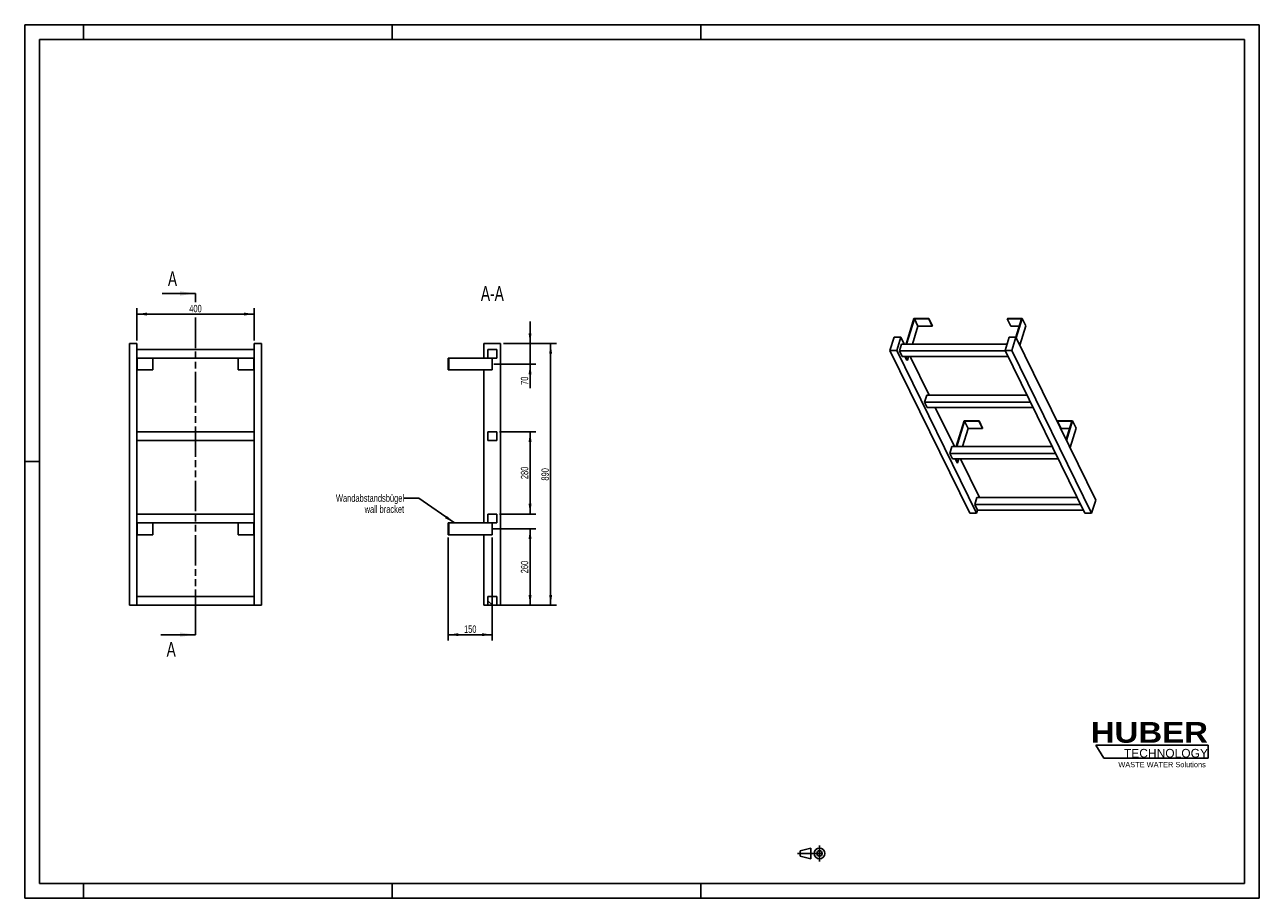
# Model space of a CAD drawing. Header units: millimetres. Extents: x 0 to 4200, y 0 to 2970.
import ezdxf

# ---------------------------------------------------------------- set-up
doc = ezdxf.new("R2010")
doc.units = ezdxf.units.MM
doc.header["$LTSCALE"] = 231
doc.linetypes.add('CENTER', pattern=[0.6, 0.375, -0.075, 0.075, -0.075])
doc.linetypes.add('PHANTOM', pattern=[0.8, 0.45, -0.05, 0.1, -0.05, 0.1, -0.05])
doc.layers.get('0').update_dxf_attribs({"linetype": 'CONTINUOUS'})
for name, color, linetype in [('050_DIMENSIONING', 7, 'CONTINUOUS'), ('053_NOTES', 7, 'CONTINUOUS'), ('HATCHING_BL0', 7, 'CONTINUOUS'), ('HUBER_Logo_BL1', 7, 'CONTINUOUS')]:
    doc.layers.add(name, color=color, linetype=linetype)
doc.styles.get("Standard").update_dxf_attribs({"font": 'txt', "width": 0.7})
doc.styles.add('TEXTSTYLE_2', font='ariblk.ttf')
doc.styles.add('TEXTSTYLE_3', font='arial.ttf')
doc.dimstyles.new('DIMSTYLE_1', dxfattribs={"dimtxt": 25, "dimasz": 35, "dimexe": 2, "dimexo": 1, "dimtad": 1, "dimdec": 1, "dimtxsty": 'STANDARD', "dimblk": '_FILLED', "dimblk1": '_FILLED', "dimblk2": '_FILLED', "dimcen": 0.09, "dimazin": 2, "dimtp": 0.5, "dimtm": 0.5, "dimtfac": 1, "dimtdec": 1, "dimtofl": 0, "dimtmove": 0, "dimatfit": 3, "dimldrblk": '_FILLED', "dimfxl": 1, "dimtolj": 1, "dimarcsym": 0})
doc.dimstyles.new('DIMSTYLE_2', dxfattribs={"dimtxt": 25, "dimasz": 35, "dimexe": 2, "dimexo": 1, "dimtad": 1, "dimdec": 1, "dimtxsty": 'STANDARD', "dimblk": '_FILLED', "dimblk1": '_FILLED', "dimblk2": '_FILLED', "dimcen": 0.09, "dimazin": 2, "dimtp": 0.3, "dimtm": 0.3, "dimtfac": 1, "dimtdec": 1, "dimtofl": 0, "dimtmove": 0, "dimatfit": 3, "dimldrblk": '_FILLED', "dimfxl": 1, "dimtolj": 1, "dimarcsym": 0})
doc.dimstyles.new('DIMSTYLE_3', dxfattribs={"dimtxt": 25, "dimasz": 35, "dimexe": 2, "dimexo": 1, "dimtad": 1, "dimtxsty": 'STANDARD', "dimblk": '_FILLED', "dimblk1": '_FILLED', "dimblk2": '_FILLED', "dimcen": 0.09, "dimazin": 2, "dimtp": 0.5, "dimtm": 0.5, "dimtfac": 1, "dimtofl": 0, "dimtmove": 0, "dimatfit": 3, "dimldrblk": '_FILLED', "dimfxl": 1, "dimtolj": 1, "dimarcsym": 0})
doc.dimstyles.new('DIMSTYLE_4', dxfattribs={"dimtxt": 25, "dimasz": 35, "dimexe": 2, "dimexo": 1, "dimtad": 1, "dimtxsty": 'STANDARD', "dimblk": '_FILLED', "dimblk1": '_FILLED', "dimblk2": '_FILLED', "dimcen": 0.09, "dimazin": 2, "dimtp": 0.8, "dimtm": 0.8, "dimtfac": 1, "dimtofl": 0, "dimtmove": 0, "dimatfit": 3, "dimldrblk": '_FILLED', "dimfxl": 1, "dimtolj": 1, "dimarcsym": 0})
doc.dimstyles.get("Standard").update_dxf_attribs({"dimtxt": 25, "dimasz": 35, "dimexe": 2, "dimexo": 1, "dimtad": 1, "dimtxsty": 'STANDARD', "dimblk": '_FILLED', "dimblk1": '_FILLED', "dimblk2": '_FILLED', "dimcen": 0.09, "dimazin": 2, "dimtol": 1, "dimtp": 0.01, "dimtm": 0.01, "dimtfac": 1, "dimtofl": 0, "dimtmove": 0, "dimatfit": 3, "dimldrblk": '_FILLED', "dimfxl": 1, "dimtolj": 1, "dimarcsym": 0})

# ---------------------------------------------------------------- blocks, each defined once
blk = doc.blocks.new('HUBER_LOGO_BL1', base_point=(3837.5, 503.7))
at = {"layer": 'HUBER_Logo_BL1', "color": 5, "linetype": 'CONTINUOUS'}
for p, q in [((4026.4, 521), (3643.9, 521)), ((3643.9, 521), (3670.9, 476)), ((4026.4, 521), (4026.4, 476)), ((3670.9, 476), (4026.4, 476))]:
    blk.add_line(p, q, dxfattribs=at)
at = {"layer": 'HUBER_Logo_BL1', "color": 2, "linetype": 'CONTINUOUS', "attachment_point": 3, "line_spacing_factor": 0.78}
for s, insert, char_height, width, style in [('HUBER\\P\\fArial;\\H29.25;TECHNOLOGY ', (4025.4, 599.1), 70.2, 387.672, 'TEXTSTYLE_2'), ('WASTE WATER Solutions', (4018, 463.6), 18, 297.033, 'TEXTSTYLE_3')]:
    blk.add_mtext(s, dxfattribs=dict(at, insert=insert, char_height=char_height, width=width, style=style))
blk = doc.blocks.new('_FILLED')
at = {"color": 0, "linetype": 'BYBLOCK'}
blk.add_solid([(0, 0), (-1, 0.143), (-1, -0.143)], dxfattribs=at)
blk = doc.blocks.new('*D0')
at = {"layer": '050_DIMENSIONING', "color": 2, "linetype": 'CONTINUOUS'}
for p, q in [((381.1, 1896.2), (381.1, 2006.2)), ((381.1, 1986.2), (581.1, 1986.2)), ((781.1, 1986.2), (581.1, 1986.2)), ((781.1, 1896.2), (781.1, 2006.2))]:
    blk.add_line(p, q, dxfattribs=at)
at = {"layer": '050_DIMENSIONING', "color": 2, "linetype": 'CONTINUOUS', "xscale": 35, "yscale": 35, "zscale": 35, "rotation": 180}
blk.add_blockref('_FILLED', (381.1, 1986.2), dxfattribs=at)
at = {"layer": '050_DIMENSIONING', "color": 2, "linetype": 'CONTINUOUS', "xscale": 35, "yscale": 35, "zscale": 35}
blk.add_blockref('_FILLED', (781.1, 1986.2), dxfattribs=at)
at = {"layer": '050_DIMENSIONING', "color": 2, "linetype": 'CONTINUOUS', "insert": (581.1, 2017.5), "char_height": 25, "width": 88.393, "attachment_point": 2, "line_spacing_factor": 0.9}
blk.add_mtext('400', dxfattribs=at)
blk = doc.blocks.new('*D1')
at = {"layer": '050_DIMENSIONING', "color": 2, "linetype": 'CONTINUOUS'}
for p, q in [((1590.4, 1256.2), (1739.2, 1256.2)), ((1719.2, 1256.2), (1719.2, 1126.2)), ((1719.2, 996.2), (1719.2, 1126.2)), ((1629.2, 996.2), (1739.2, 996.2))]:
    blk.add_line(p, q, dxfattribs=at)
at = {"layer": '050_DIMENSIONING', "color": 2, "linetype": 'CONTINUOUS', "xscale": 35, "yscale": 35, "zscale": 35}
for p, rotation in [((1719.2, 1256.2), 90), ((1719.2, 996.2), 270)]:
    blk.add_blockref('_FILLED', p, dxfattribs=dict(at, rotation=rotation))
at = {"layer": '050_DIMENSIONING', "color": 2, "linetype": 'CONTINUOUS', "insert": (1687.9, 1126.2), "char_height": 25, "width": 88.393, "attachment_point": 2, "rotation": 90, "line_spacing_factor": 0.9}
blk.add_mtext('260', dxfattribs=at)
blk = doc.blocks.new('*D2')
at = {"layer": '050_DIMENSIONING', "color": 2, "linetype": 'CONTINUOUS'}
for p, q in [((1719.2, 1886.2), (1719.2, 1961.2)), ((1719.2, 1961.2), (1719.2, 1851.2)), ((1629.2, 1886.2), (1739.2, 1886.2)), ((1719.2, 1734.4), (1719.2, 1851.2)), ((1595.8, 1816.2), (1739.2, 1816.2)), ((1719.2, 1816.2), (1719.2, 1734.4))]:
    blk.add_line(p, q, dxfattribs=at)
at = {"layer": '050_DIMENSIONING', "color": 2, "linetype": 'CONTINUOUS', "xscale": 35, "yscale": 35, "zscale": 35}
for p, rotation in [((1719.2, 1886.2), 270), ((1719.2, 1816.2), 90)]:
    blk.add_blockref('_FILLED', p, dxfattribs=dict(at, rotation=rotation))
at = {"layer": '050_DIMENSIONING', "color": 2, "linetype": 'CONTINUOUS', "insert": (1687.9, 1773.7), "char_height": 25, "width": 58.929, "attachment_point": 3, "rotation": 90, "line_spacing_factor": 0.9}
blk.add_mtext('70', dxfattribs=at)
blk = doc.blocks.new('*D3')
at = {"layer": '050_DIMENSIONING', "color": 2, "linetype": 'CONTINUOUS'}
for p, q in [((1440.7, 1226.2), (1440.7, 876.2)), ((1590.7, 1226.2), (1590.7, 876.2)), ((1440.7, 896.2), (1515.7, 896.2)), ((1590.7, 896.2), (1515.7, 896.2))]:
    blk.add_line(p, q, dxfattribs=at)
at = {"layer": '050_DIMENSIONING', "color": 2, "linetype": 'CONTINUOUS', "xscale": 35, "yscale": 35, "zscale": 35, "rotation": 180}
blk.add_blockref('_FILLED', (1440.7, 896.2), dxfattribs=at)
at = {"layer": '050_DIMENSIONING', "color": 2, "linetype": 'CONTINUOUS', "xscale": 35, "yscale": 35, "zscale": 35}
blk.add_blockref('_FILLED', (1590.7, 896.2), dxfattribs=at)
at = {"layer": '050_DIMENSIONING', "color": 2, "linetype": 'CONTINUOUS', "insert": (1515.7, 927.5), "char_height": 25, "width": 77.679, "attachment_point": 2, "line_spacing_factor": 0.9}
blk.add_mtext('150', dxfattribs=at)
blk = doc.blocks.new('*D4')
at = {"layer": '050_DIMENSIONING', "color": 2, "linetype": 'CONTINUOUS'}
for p, q in [((1629.2, 1886.2), (1809.2, 1886.2)), ((1789.2, 1886.2), (1789.2, 1441.2)), ((1789.2, 996.2), (1789.2, 1441.2)), ((1615.7, 996.2), (1809.2, 996.2))]:
    blk.add_line(p, q, dxfattribs=at)
at = {"layer": '050_DIMENSIONING', "color": 2, "linetype": 'CONTINUOUS', "xscale": 35, "yscale": 35, "zscale": 35}
for p, rotation in [((1789.2, 1886.2), 90), ((1789.2, 996.2), 270)]:
    blk.add_blockref('_FILLED', p, dxfattribs=dict(at, rotation=rotation))
at = {"layer": '050_DIMENSIONING', "color": 2, "linetype": 'CONTINUOUS', "insert": (1757.9, 1441.2), "char_height": 25, "width": 88.393, "attachment_point": 2, "rotation": 90, "line_spacing_factor": 0.9}
blk.add_mtext('890', dxfattribs=at)
blk = doc.blocks.new('*D5')
at = {"layer": '050_DIMENSIONING', "color": 2, "linetype": 'CONTINUOUS'}
for p, q in [((1615.7, 1586.2), (1739.2, 1586.2)), ((1719.2, 1586.2), (1719.2, 1446.2)), ((1719.2, 1306.2), (1719.2, 1446.2)), ((1615.7, 1306.2), (1739.2, 1306.2))]:
    blk.add_line(p, q, dxfattribs=at)
at = {"layer": '050_DIMENSIONING', "color": 2, "linetype": 'CONTINUOUS', "xscale": 35, "yscale": 35, "zscale": 35}
for p, rotation in [((1719.2, 1586.2), 90), ((1719.2, 1306.2), 270)]:
    blk.add_blockref('_FILLED', p, dxfattribs=dict(at, rotation=rotation))
at = {"layer": '050_DIMENSIONING', "color": 2, "linetype": 'CONTINUOUS', "insert": (1687.9, 1446.2), "char_height": 25, "width": 88.393, "attachment_point": 2, "rotation": 90, "line_spacing_factor": 0.9}
blk.add_mtext('280', dxfattribs=at)
blk = doc.blocks.new('PROJEKTIONSMETHODE_1_BL2', base_point=(2680, 152.5))
at = {"color": 2, "linetype": 'CONTINUOUS'}
for p, q in [((2637.8, 161.7), (2674.5, 170.8)), ((2674.5, 134.2), (2674.5, 170.8)), ((2637.8, 143.3), (2637.8, 161.7)), ((2637.8, 143.3), (2674.5, 134.2))]:
    blk.add_line(p, q, dxfattribs=at)
at = {"color": 2, "linetype": 'CENTER'}
for p, q in [((2703.8, 180), (2703.8, 125)), ((2628.7, 152.5), (2731.3, 152.5))]:
    blk.add_line(p, q, dxfattribs=at)
at = {"color": 2, "linetype": 'CONTINUOUS'}
for radius in [18.3, 9.17]:
    blk.add_circle((2703.8, 152.5), radius, dxfattribs=at)
blk = doc.blocks.new('XSEC_FILLED')
at = {"color": 0, "linetype": 'BYBLOCK'}
blk.add_solid([(0, 0), (-1, 0.143), (-1, -0.143)], dxfattribs=at)
blk = doc.blocks.new('HATCHING_BL0', base_point=(522.2, 1476.2))
at = {"layer": 'HATCHING_BL0', "color": 7, "linetype": 'PHANTOM'}
for p, q in [((581.1, 2026.7), (581.1, 2056.2)), ((581.1, 946.2), (581.1, 1976.5)), ((581.1, 896.2), (581.1, 946.2))]:
    blk.add_line(p, q, dxfattribs=at)
at = {"layer": 'HATCHING_BL0', "color": 7, "linetype": 'CONTINUOUS', "char_height": 50, "width": 64.286, "attachment_point": 1, "line_spacing_factor": 0.9}
for insert in [(487.2, 2131.2), (482.8, 871.2)]:
    blk.add_mtext('A', dxfattribs=dict(at, insert=insert))
at = {"layer": 'HATCHING_BL0', "color": 7, "linetype": 'CONTINUOUS'}
for points in [[(581.1, 2056.2), (467.6, 2056.2)], [(581.1, 896.2), (463.2, 896.2)]]:
    blk.add_leader(points, dimstyle='STANDARD', override={"dimasz": 52.5, "dimtad": 0, "dimldrblk": 'XSEC_FILLED'}, dxfattribs=at)

msp = doc.modelspace()

# ---------------------------------------------------------------- hatches: boundary and pattern name
at = {"linetype": 'CONTINUOUS'}
h = msp.add_hatch(dxfattribs=at)
h.set_pattern_fill('ANSI31', color=2, angle=90, style=0, pattern_type=2)
h.set_pattern_definition([(135, (1590.67, 996.2), (-239.54, -239.54), [])])
edge = h.paths.add_edge_path()
edge.add_line((1605.672, 996.209), (1575.672, 996.209))
edge.add_line((1575.672, 996.209), (1575.672, 1026.209))
edge.add_line((1575.672, 1026.209), (1605.672, 1026.209))
edge.add_line((1605.672, 996.209), (1605.672, 1026.209))
edge = h.paths.add_edge_path()
edge.add_line((1575.672, 1276.209), (1575.672, 1306.209))
edge.add_line((1575.672, 1306.209), (1605.672, 1306.209))
edge.add_line((1605.672, 1276.209), (1605.672, 1306.209))
edge.add_line((1575.672, 1276.209), (1605.672, 1276.209))
edge = h.paths.add_edge_path()
edge.add_line((1575.672, 1556.209), (1575.672, 1586.209))
edge.add_line((1575.672, 1586.209), (1605.672, 1586.209))
edge.add_line((1605.672, 1556.209), (1605.672, 1586.209))
edge.add_line((1575.672, 1556.209), (1605.672, 1556.209))
edge = h.paths.add_edge_path()
edge.add_line((1575.672, 1836.209), (1575.672, 1866.209))
edge.add_line((1575.672, 1866.209), (1605.672, 1866.209))
edge.add_line((1605.672, 1836.209), (1605.672, 1866.209))
edge.add_line((1575.672, 1836.209), (1605.672, 1836.209))

# ---------------------------------------------------------------- linework, layer by layer
at = {"color": 7, "linetype": 'CONTINUOUS'}
for p, q in [((0, 2970), (4200, 2970)), ((0, 0), (0, 2970)), ((4200, 0), (4200, 2970)), ((3025.119, 1971.435), (2998.203, 1884.334)), ((3000.045, 1884.334), (3026.477, 1969.868)), ((3038.679, 1945.004), (3019.931, 1884.334)), ((3075.778, 1971.435), (3025.119, 1971.435)), ((3026.477, 1969.868), (3038.679, 1945.004)), ((3026.477, 1969.868), (3075.294, 1969.868)), ((3038.679, 1945.004), (3087.495, 1945.004)), ((3075.294, 1969.868), (3075.778, 1971.435)), ((3075.294, 1969.868), (3087.495, 1945.004)), ((3075.778, 1971.435), (3087.979, 1946.57)), ((3087.495, 1945.004), (3087.979, 1946.57)), ((3342.885, 1971.435), (3342.401, 1969.868)), ((3342.401, 1969.868), (3354.603, 1945.004)), ((3342.401, 1969.868), (3391.217, 1969.868)), ((3393.544, 1971.435), (3342.885, 1971.435)), ((3354.603, 1945.004), (3383.534, 1945.004)), ((3391.217, 1969.868), (3371.896, 1907.344)), ((3373.03, 1905.053), (3393.544, 1971.435)), ((3385.232, 1880.188), (3405.745, 1946.57)), ((3393.544, 1971.435), (3405.745, 1946.57)), ((2957.43, 1907.341), (2943.632, 1862.691)), ((2980.456, 1907.341), (2957.43, 1907.341)), ((2966.658, 1862.691), (2980.456, 1907.341)), ((2991.746, 1884.334), (2980.456, 1907.341)), ((3348.881, 1907.341), (3335.083, 1862.691)), ((3371.907, 1907.341), (3348.881, 1907.341)), ((3358.109, 1862.691), (3371.907, 1907.341)), ((3643.394, 1354.108), (3371.907, 1907.341)), ((356.128, 1886.209), (381.128, 1886.209)), ((356.128, 996.209), (356.128, 1886.209)), ((381.128, 996.209), (381.128, 1886.209)), ((781.128, 1866.209), (381.128, 1866.209)), ((781.128, 1886.209), (806.128, 1886.209)), ((781.128, 996.209), (781.128, 1886.209)), ((806.128, 996.209), (806.128, 1886.209)), ((1562.172, 1886.209), (1619.172, 1886.209)), ((1562.172, 1836.209), (1562.172, 1886.209)), ((1575.672, 1866.209), (1605.672, 1866.209)), ((1575.672, 1836.209), (1575.672, 1866.209)), ((1605.672, 1836.209), (1605.672, 1866.209)), ((1619.172, 996.209), (1619.172, 1886.209)), ((3215.119, 1309.459), (2943.632, 1862.691)), ((2943.632, 1862.691), (2966.658, 1862.691)), ((3238.146, 1309.459), (2966.658, 1862.691)), ((2983.289, 1884.334), (2976.027, 1860.834)), ((2985.178, 1842.186), (2976.027, 1860.834)), ((3335.994, 1860.834), (2976.027, 1860.834)), ((3341.771, 1884.334), (2983.289, 1884.334)), ((3606.57, 1309.459), (3335.083, 1862.691)), ((3335.083, 1862.691), (3358.109, 1862.691)), ((3629.597, 1309.459), (3358.109, 1862.691)), ((381.128, 1836.209), (781.128, 1836.209)), ((383.128, 1836.209), (383.128, 1796.209)), ((436.128, 1836.209), (436.128, 1796.209)), ((726.128, 1836.209), (726.128, 1796.209)), ((779.128, 1836.209), (779.128, 1796.209)), ((1440.672, 1836.209), (1442.672, 1836.209)), ((1440.672, 1836.209), (1440.672, 1796.209)), ((1442.672, 1836.209), (1575.672, 1836.209)), ((1442.672, 1836.209), (1442.672, 1796.209)), ((1575.672, 1836.209), (1605.672, 1836.209)), ((1590.672, 1836.209), (1590.672, 1796.209)), ((2985.178, 1842.186), (3345.145, 1842.186)), ((3001.011, 1829.071), (2994.575, 1842.186)), ((2996.417, 1842.186), (3002.853, 1829.071)), ((3001.011, 1829.071), (3002.853, 1829.071)), ((3006.906, 1842.186), (3002.853, 1829.071)), ((3077.158, 1710.283), (3012.43, 1842.186)), ((381.128, 1796.209), (383.128, 1796.209)), ((383.128, 1796.209), (436.128, 1796.209)), ((726.128, 1796.209), (779.128, 1796.209)), ((779.128, 1796.209), (781.128, 1796.209)), ((1440.672, 1796.209), (1442.672, 1796.209)), ((1590.672, 1796.209), (1442.672, 1796.209)), ((1562.172, 1276.209), (1562.172, 1796.209)), ((3068.701, 1710.283), (3061.439, 1686.783)), ((3070.59, 1668.135), (3061.439, 1686.783)), ((3421.406, 1686.783), (3061.439, 1686.783)), ((3409.874, 1710.283), (3068.701, 1710.283)), ((3070.59, 1668.135), (3430.557, 1668.135)), ((3162.57, 1536.232), (3097.841, 1668.135)), ((3195.943, 1623.333), (3169.027, 1536.232)), ((3170.869, 1536.232), (3197.301, 1621.767)), ((3209.502, 1596.902), (3190.754, 1536.232)), ((3246.601, 1623.333), (3195.943, 1623.333)), ((3209.502, 1596.902), (3197.301, 1621.767)), ((3197.301, 1621.767), (3246.117, 1621.767)), ((3258.319, 1596.902), (3209.502, 1596.902)), ((3246.117, 1621.767), (3246.601, 1623.333)), ((3258.319, 1596.902), (3246.117, 1621.767)), ((3258.803, 1598.469), (3246.601, 1623.333)), ((3258.803, 1598.469), (3258.319, 1596.902)), ((3513.709, 1623.333), (3513.225, 1621.767)), ((3525.426, 1596.902), (3513.225, 1621.767)), ((3513.225, 1621.767), (3562.041, 1621.767)), ((3564.367, 1623.333), (3513.709, 1623.333)), ((3554.357, 1596.902), (3525.426, 1596.902)), ((3562.041, 1621.767), (3542.723, 1559.254)), ((3543.854, 1556.951), (3564.367, 1623.333)), ((3576.569, 1598.469), (3556.055, 1532.087)), ((3576.569, 1598.469), (3564.367, 1623.333)), ((781.128, 1586.209), (381.128, 1586.209)), ((381.128, 1556.209), (781.128, 1556.209)), ((1575.672, 1586.209), (1605.672, 1586.209)), ((1575.672, 1556.209), (1575.672, 1586.209)), ((1575.672, 1556.209), (1605.672, 1556.209)), ((1605.672, 1556.209), (1605.672, 1586.209)), ((3154.113, 1536.232), (3146.851, 1512.733)), ((3506.818, 1512.733), (3146.851, 1512.733)), ((3156.002, 1494.084), (3146.851, 1512.733)), ((3495.286, 1536.232), (3154.113, 1536.232)), ((3156.002, 1494.084), (3515.969, 1494.084)), ((3171.834, 1480.97), (3165.399, 1494.084)), ((3173.677, 1480.97), (3167.241, 1494.084)), ((3173.677, 1480.97), (3171.834, 1480.97)), ((3177.729, 1494.084), (3173.677, 1480.97)), ((3247.982, 1362.182), (3183.253, 1494.084)), ((3239.524, 1362.182), (3232.262, 1338.682)), ((3580.697, 1362.182), (3239.524, 1362.182)), ((3629.597, 1309.459), (3643.394, 1354.108)), ((781.128, 1306.209), (381.128, 1306.209)), ((1575.672, 1306.209), (1605.672, 1306.209)), ((1575.672, 1276.209), (1575.672, 1306.209)), ((1605.672, 1276.209), (1605.672, 1306.209)), ((3215.119, 1309.459), (3238.146, 1309.459)), ((3592.229, 1338.682), (3232.262, 1338.682)), ((3241.414, 1320.034), (3232.262, 1338.682)), ((3238.146, 1309.459), (3241.414, 1320.034)), ((3241.414, 1320.034), (3601.381, 1320.034)), ((3606.57, 1309.459), (3629.597, 1309.459)), ((381.128, 1276.209), (781.128, 1276.209)), ((383.128, 1236.209), (383.128, 1276.209)), ((436.128, 1236.209), (436.128, 1276.209)), ((726.128, 1236.209), (726.128, 1276.209)), ((779.128, 1236.209), (779.128, 1276.209)), ((1440.672, 1276.209), (1442.672, 1276.209)), ((1440.672, 1236.209), (1440.672, 1276.209)), ((1442.672, 1276.209), (1575.672, 1276.209)), ((1442.672, 1236.209), (1442.672, 1276.209)), ((1575.672, 1276.209), (1605.672, 1276.209)), ((1590.672, 1236.209), (1590.672, 1276.209)), ((383.128, 1236.209), (381.128, 1236.209)), ((436.128, 1236.209), (383.128, 1236.209)), ((779.128, 1236.209), (726.128, 1236.209)), ((781.128, 1236.209), (779.128, 1236.209)), ((1442.672, 1236.209), (1440.672, 1236.209)), ((1590.672, 1236.209), (1442.672, 1236.209)), ((1562.172, 996.209), (1562.172, 1236.209)), ((781.128, 1026.209), (381.128, 1026.209)), ((1575.672, 1026.209), (1605.672, 1026.209)), ((1575.672, 996.209), (1575.672, 1026.209)), ((1605.672, 996.209), (1605.672, 1026.209)), ((356.128, 996.209), (381.128, 996.209)), ((381.128, 996.209), (781.128, 996.209)), ((781.128, 996.209), (806.128, 996.209)), ((1562.172, 996.209), (1575.672, 996.209)), ((1605.672, 996.209), (1575.672, 996.209)), ((1605.672, 996.209), (1619.172, 996.209)), ((0, 0), (4200, 0))]:
    msp.add_line(p, q, dxfattribs=at)
at = {"color": 3, "linetype": 'CONTINUOUS'}
for p, q in [((0, 2970), (0, 0)), ((4200, 2970), (0, 2970)), ((200, 2970), (200, 2920)), ((1250, 2970), (1250, 2920)), ((2300, 2970), (2300, 2920)), ((4200, 2970), (4200, 0)), ((0, 1485), (50, 1485)), ((200, 0), (200, 50)), ((1250, 0), (1250, 50)), ((2300, 0), (2300, 50)), ((4200, 0), (0, 0))]:
    msp.add_line(p, q, dxfattribs=at)
at = {"color": 5, "linetype": 'CONTINUOUS'}
for p, q in [((50, 2920), (50, 50)), ((4150, 2920), (50, 2920)), ((4150, 50), (4150, 2920)), ((50, 50), (4150, 50))]:
    msp.add_line(p, q, dxfattribs=at)

# ---------------------------------------------------------------- block references
at = {"color": 2, "linetype": 'CONTINUOUS'}
msp.add_blockref('PROJEKTIONSMETHODE_1_BL2', (2680, 152.5), dxfattribs=at)
at = {"layer": 'HATCHING_BL0'}
msp.add_blockref('HATCHING_BL0', (522.165, 1476.209), dxfattribs=at)
at = {"layer": 'HUBER_Logo_BL1'}
msp.add_blockref('HUBER_LOGO_BL1', (3837.497, 503.742), dxfattribs=at)

# ---------------------------------------------------------------- texts
at = {"layer": '053_NOTES', "color": 2, "linetype": 'CONTINUOUS', "attachment_point": 3, "line_spacing_factor": 0.9}
for s, insert, char_height, width in [('A-A', (1629.988, 2081.209), 50, 182.14286), ('Wandabstandsbügel\\Pwall bracket', (1290.672, 1372.961), 25, 472.67857)]:
    msp.add_mtext(s, dxfattribs=dict(at, insert=insert, char_height=char_height, width=width))

# ---------------------------------------------------------------- dimensions: what is measured, and where the dimension line sits
at = {"layer": '050_DIMENSIONING', "color": 2, "linetype": 'CONTINUOUS'}
for base, p1, p2, dimstyle, picture, middle in [((781.128, 1986.209), (381.128, 1895.209), (781.128, 1895.209), 'DIMSTYLE_1', '*D0', (577.556, 1986.209)), ((1590.672, 896.209), (1440.672, 1227.209), (1590.672, 1227.209), 'DIMSTYLE_3', '*D3', (1512.101, 896.209))]:
    dim = msp.add_linear_dim(base=base, p1=p1, p2=p2, dimstyle=dimstyle, dxfattribs=at)
    dim.commit()
    dim.dimension.update_dxf_attribs({"geometry": picture, "text_midpoint": middle, "dimtype": 160})
for base, p1, p2, angle, dimstyle, picture, middle in [((1719.172, 1816.209), (1628.172, 1886.209), (1594.816, 1816.209), 270, 'DIMSTYLE_2', '*D2', (1719.172, 1750.513)), ((1789.172, 1886.209), (1614.672, 996.209), (1628.172, 1886.209), 90, 'DIMSTYLE_4', '*D4', (1789.172, 1437.637)), ((1719.172, 1586.209), (1614.672, 1306.209), (1614.672, 1586.209), 90, 'DIMSTYLE_3', '*D5', (1719.172, 1442.637)), ((1719.172, 1256.209), (1628.172, 996.209), (1589.41, 1256.209), 90, 'DIMSTYLE_1', '*D1', (1719.172, 1122.637))]:
    dim = msp.add_linear_dim(base=base, p1=p1, p2=p2, angle=angle, dimstyle=dimstyle, dxfattribs=at)
    dim.commit()
    dim.dimension.update_dxf_attribs({"geometry": picture, "text_midpoint": middle, "dimtype": 160})

# ---------------------------------------------------------------- leaders
at = {"layer": '053_NOTES', "color": 2, "linetype": 'CONTINUOUS'}
msp.add_leader([(1461.723, 1276.209), (1340.672, 1360.461), (1290.672, 1360.461)], dimstyle='STANDARD', override={"dimtad": 0}, dxfattribs=at)

doc.saveas('drawing.dxf')
